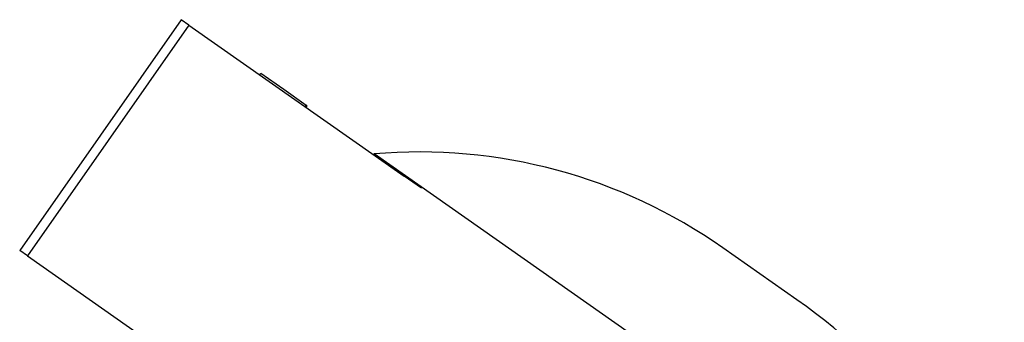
# Model space of a CAD drawing. Header units: millimetres. Extents: x 210 to 480, y -31 to 299.
# Tile 8 of 12: x 275 to 331, y 178 to 196. Entities that reach past the tile are written whole.
import ezdxf

# ---------------------------------------------------------------- set-up
doc = ezdxf.new("R2010")
doc.units = ezdxf.units.MM
doc.layers.add('Detail', color=2, linetype='Continuous')

msp = doc.modelspace()

# ---------------------------------------------------------------- linework, layer by layer
at = {"layer": 'Detail'}
for p, q in [((284.261, 195.683), (275.084, 182.577)), ((284.701, 195.376), (284.261, 195.683)), ((284.701, 195.376), (275.524, 182.269)), ((284.701, 195.376), (296.96, 186.792)), ((288.746, 192.543), (288.804, 192.625)), ((290.109, 191.711), (288.804, 192.625)), ((291.386, 190.817), (290.109, 191.711)), ((291.328, 190.735), (291.386, 190.817)), ((291.331, 190.733), (291.389, 190.815)), ((291.336, 190.73), (291.393, 190.812)), ((291.338, 190.728), (291.395, 190.81)), ((291.342, 190.726), (291.399, 190.807)), ((291.35, 190.72), (291.407, 190.802)), ((291.354, 190.717), (291.411, 190.799)), ((291.358, 190.714), (291.415, 190.796)), ((291.373, 190.704), (291.43, 190.786)), ((291.386, 190.817), (291.386, 190.817)), ((291.389, 190.815), (291.386, 190.817)), ((291.393, 190.812), (291.389, 190.815)), ((291.395, 190.81), (291.393, 190.812)), ((291.399, 190.807), (291.395, 190.81)), ((291.407, 190.802), (291.399, 190.807)), ((291.411, 190.799), (291.407, 190.802)), ((291.415, 190.796), (291.411, 190.799)), ((291.43, 190.786), (291.415, 190.796)), ((295.241, 188.056), (295.204, 188.021)), ((316.276, 173.327), (295.241, 188.056)), ((297.941, 186.105), (296.96, 186.792)), ((319.294, 179.771), (315.079, 182.723)), ((275.524, 182.269), (275.084, 182.577)), ((275.524, 182.269), (284.349, 176.09))]:
    msp.add_line(p, q, dxfattribs=at)
for centre, start, end in [((297.815, 158.068), 55, 94.9068), ((302.031, 155.116), 15.0932, 55)]:
    msp.add_arc(centre, 30.098, start, end, dxfattribs=at)

doc.saveas('drawing.dxf')
